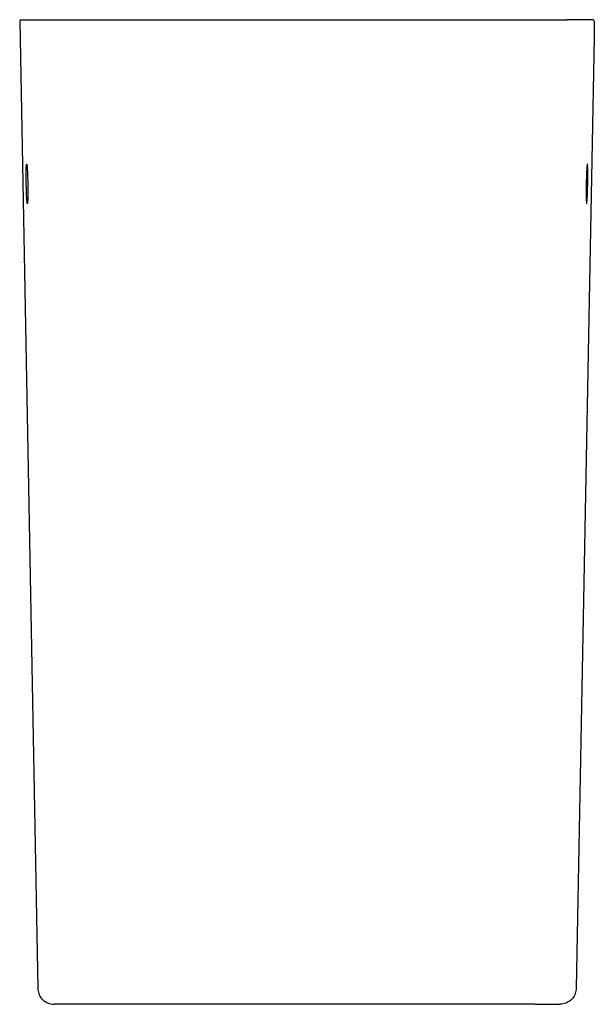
# Model space of a CAD drawing. Header units: millimetres. Extents: x 3914.933 to 3915.108, y 2140.991 to 2141.291.
import ezdxf

# ---------------------------------------------------------------- set-up
doc = ezdxf.new("R2010")
doc.units = ezdxf.units.MM
doc.layers.add('SANINDUSA', color=3, linetype='Continuous')

msp = doc.modelspace()

# ---------------------------------------------------------------- linework, layer by layer
at = {"layer": 'SANINDUSA'}
for p, q in [((3914.933206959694, 2141.290904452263), (3914.938712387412, 2140.99632043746)), ((3914.933706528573, 2141.291413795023), (3914.941405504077, 2141.291413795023)), ((3915.1079713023, 2141.291413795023), (3915.100272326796, 2141.291413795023)), ((3914.951271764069, 2140.991413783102), (3914.943714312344, 2140.991413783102)), ((3915.090406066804, 2140.991413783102), (3915.097963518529, 2140.991413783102))]:
    msp.add_line(p, q, dxfattribs=at)
at = {"layer": 'SANINDUSA', "flags": 128}
msp.add_lwpolyline([(3915.108470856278, 2141.290904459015), (3915.108452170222, 2141.28990463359), (3915.108377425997, 2141.285905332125), (3915.10807845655, 2141.269908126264), (3915.10688258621, 2141.205919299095), (3915.102965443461, 2140.99632043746)], dxfattribs=at)
at = {"layer": 'SANINDUSA'}
for centre, radius, start, end in [((3914.933706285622, 2141.290914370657), 0.0004994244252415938, 89.9722837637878, 181.137948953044), ((3915.107971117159, 2141.290913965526), 0.0004998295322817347, 358.9101968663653, 89.97877715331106)]:
    msp.add_arc(centre, radius, start, end, dxfattribs=at)
for points, knots in [([(3914.941405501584, 2141.291413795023), (3914.941600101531, 2141.291413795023), (3914.942281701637, 2141.291413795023), (3914.944004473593, 2141.291413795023), (3914.944696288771, 2141.291413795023), (3914.945913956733, 2141.291413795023), (3914.946349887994, 2141.291413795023), (3914.94728309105, 2141.291413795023), (3914.947777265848, 2141.291413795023), (3914.950377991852, 2141.291413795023), (3914.952875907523, 2141.291413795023), (3914.957239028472, 2141.291413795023), (3914.958796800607, 2141.291413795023), (3914.96129385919, 2141.291413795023), (3914.962148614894, 2141.291413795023), (3914.963895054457, 2141.291413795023), (3914.964787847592, 2141.291413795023), (3914.969348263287, 2141.291413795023), (3914.973302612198, 2141.291413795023), (3914.978632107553, 2141.291413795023), (3914.979717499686, 2141.291413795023), (3914.981928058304, 2141.291413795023), (3914.983048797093, 2141.291413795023), (3914.986436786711, 2141.291413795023), (3914.988737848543, 2141.291413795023), (3914.995765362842, 2141.291413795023), (3915.000614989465, 2141.291413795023), (3915.006890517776, 2141.291413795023), (3915.008153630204, 2141.291413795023), (3915.010681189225, 2141.291413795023), (3915.011947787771, 2141.291413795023), (3915.015756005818, 2141.291413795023), (3915.01830618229, 2141.291413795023), (3915.02342862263, 2141.291413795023), (3915.025980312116, 2141.291413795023), (3915.029793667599, 2141.291413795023), (3915.031062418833, 2141.291413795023), (3915.033595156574, 2141.291413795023), (3915.034856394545, 2141.291413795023), (3915.041103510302, 2141.291413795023), (3915.045946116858, 2141.291413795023), (3915.052981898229, 2141.291413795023), (3915.055288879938, 2141.291413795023), (3915.058690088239, 2141.291413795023), (3915.059811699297, 2141.291413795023), (3915.062011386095, 2141.291413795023), (3915.063092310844, 2141.291413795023), (3915.068403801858, 2141.291413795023), (3915.072357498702, 2141.291413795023), (3915.076927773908, 2141.291413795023), (3915.077823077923, 2141.291413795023), (3915.079575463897, 2141.291413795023), (3915.080431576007, 2141.291413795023), (3915.082914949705, 2141.291413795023), (3915.084466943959, 2141.291413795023), (3915.088819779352, 2141.291413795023), (3915.091320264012, 2141.291413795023), (3915.093927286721, 2141.291413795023), (3915.094422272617, 2141.291413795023), (3915.095348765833, 2141.291413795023), (3915.095781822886, 2141.291413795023), (3915.096992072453, 2141.291413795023), (3915.097680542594, 2141.291413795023), (3915.099396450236, 2141.291413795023), (3915.100077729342, 2141.291413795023), (3915.100272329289, 2141.291413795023)], [0, 0, 0, 0, 0.06250000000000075, 0.06250000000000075, 0.09375000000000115, 0.09375000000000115, 0.1093750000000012, 0.1093750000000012, 0.1250000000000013, 0.1250000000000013, 0.1875000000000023, 0.1875000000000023, 0.2187500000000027, 0.2187500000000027, 0.2343750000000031, 0.2343750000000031, 0.2500000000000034, 0.2500000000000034, 0.3125000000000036, 0.3125000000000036, 0.3281250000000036, 0.3281250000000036, 0.3437500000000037, 0.3437500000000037, 0.3750000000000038, 0.3750000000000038, 0.4375000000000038, 0.4375000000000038, 0.4531250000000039, 0.4531250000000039, 0.468750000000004, 0.468750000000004, 0.500000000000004, 0.500000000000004, 0.5312500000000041, 0.5312500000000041, 0.5468750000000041, 0.5468750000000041, 0.5625000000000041, 0.5625000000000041, 0.625000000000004, 0.625000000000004, 0.6562500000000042, 0.6562500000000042, 0.6718750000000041, 0.6718750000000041, 0.6875000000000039, 0.6875000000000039, 0.7500000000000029, 0.7500000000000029, 0.7656250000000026, 0.7656250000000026, 0.7812500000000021, 0.7812500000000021, 0.8125000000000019, 0.8125000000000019, 0.8750000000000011, 0.8750000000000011, 0.890625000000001, 0.890625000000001, 0.9062500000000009, 0.9062500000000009, 0.9375000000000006, 0.9375000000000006, 1, 1, 1, 1]), ([(3914.935216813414, 2141.241417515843), (3914.935207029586, 2141.242078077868), (3914.935187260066, 2141.243412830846), (3914.93519269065, 2141.245203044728), (3914.93522496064, 2141.246561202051), (3914.935280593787, 2141.247376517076), (3914.935330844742, 2141.247359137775), (3914.935355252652, 2141.247350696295)], [0, 0, 0, 0, 0.198996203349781, 0.40209816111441, 0.6051794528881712, 0.8082276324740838, 1, 1, 1, 1]), ([(3914.935355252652, 2141.247350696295), (3914.935356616, 2141.247353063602), (3914.935382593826, 2141.247398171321), (3914.935443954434, 2141.246852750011), (3914.935528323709, 2141.245721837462), (3914.935604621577, 2141.244028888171), (3914.935655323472, 2141.242301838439), (3914.935688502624, 2141.240526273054), (3914.935702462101, 2141.238795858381), (3914.935689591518, 2141.237095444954), (3914.935647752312, 2141.235953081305), (3914.935606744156, 2141.235399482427), (3914.935578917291, 2141.2354415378), (3914.935577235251, 2141.235444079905)], [0, 0, 0, 0, 0.006331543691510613, 0.1206440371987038, 0.23496040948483, 0.3492912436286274, 0.4636417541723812, 0.5352313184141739, 0.6495945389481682, 0.763958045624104, 0.8783109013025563, 0.9926443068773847, 1, 1, 1, 1]), ([(3915.106321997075, 2141.247351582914), (3915.106320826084, 2141.247353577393), (3915.106294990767, 2141.247397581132), (3915.106233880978, 2141.246852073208), (3915.106149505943, 2141.245722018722), (3915.106073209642, 2141.244028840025), (3915.106022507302, 2141.242301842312), (3915.105989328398, 2141.240526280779), (3915.105975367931, 2141.238795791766), (3915.105988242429, 2141.237095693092), (3915.106030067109, 2141.235952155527), (3915.106071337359, 2141.235398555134), (3915.10609950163, 2141.235442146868), (3915.106101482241, 2141.235445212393)], [0, 0, 0, 0, 0.005425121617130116, 0.1196932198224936, 0.2339651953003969, 0.3482516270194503, 0.4625577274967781, 0.5341194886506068, 0.648438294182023, 0.7627573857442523, 0.8770658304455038, 0.9913548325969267, 1, 1, 1, 1]), ([(3915.106461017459, 2141.241417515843), (3915.106470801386, 2141.242078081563), (3915.106490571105, 2141.24341284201), (3915.106485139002, 2141.245202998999), (3915.10645287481, 2141.246561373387), (3915.106397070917, 2141.247378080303), (3915.106346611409, 2141.247360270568), (3915.106321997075, 2141.247351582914)], [0, 0, 0, 0, 0.1986771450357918, 0.4014534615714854, 0.6042091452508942, 0.8069317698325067, 1, 1, 1, 1]), ([(3914.935577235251, 2141.235444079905), (3914.93555345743, 2141.235432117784), (3914.935504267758, 2141.235407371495), (3914.935418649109, 2141.236209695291), (3914.935335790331, 2141.237557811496), (3914.935262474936, 2141.239365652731), (3914.935232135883, 2141.240728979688), (3914.935216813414, 2141.241417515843)], [0, 0, 0, 0, 0.188779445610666, 0.3905319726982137, 0.592297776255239, 0.7940936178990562, 1, 1, 1, 1]), ([(3915.106101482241, 2141.235445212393), (3915.106124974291, 2141.235433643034), (3915.106173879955, 2141.235409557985), (3915.10625918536, 2141.236209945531), (3915.106342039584, 2141.237557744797), (3915.106415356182, 2141.239365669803), (3915.106445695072, 2141.240728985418), (3915.106461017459, 2141.241417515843)], [0, 0, 0, 0, 0.1869242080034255, 0.3891381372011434, 0.5913653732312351, 0.7936227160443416, 1, 1, 1, 1]), ([(3914.938712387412, 2140.99632043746), (3914.938778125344, 2140.995759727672), (3914.938909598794, 2140.994638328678), (3914.939799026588, 2140.993157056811), (3914.941088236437, 2140.992049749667), (3914.9424764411, 2140.99148891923), (3914.943375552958, 2140.99143434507), (3914.943714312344, 2140.991413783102)], [0, 0, 0, 0, 0.2171002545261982, 0.4341925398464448, 0.6513478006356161, 0.8686379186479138, 1, 1, 1, 1]), ([(3915.102965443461, 2140.99632043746), (3915.102899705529, 2140.995759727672), (3915.102768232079, 2140.994638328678), (3915.101878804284, 2140.993157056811), (3915.100589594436, 2140.992049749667), (3915.099201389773, 2140.99148891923), (3915.098302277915, 2140.99143434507), (3915.097963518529, 2140.991413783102)], [0, 0, 0, 0, 0.2171002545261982, 0.4341925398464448, 0.6513478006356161, 0.8686379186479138, 1, 1, 1, 1]), ([(3915.090406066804, 2140.991413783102), (3915.090196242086, 2140.991413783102), (3915.089775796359, 2140.991413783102), (3915.087838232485, 2140.991413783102), (3915.085063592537, 2140.991413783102), (3915.081454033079, 2140.991413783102), (3915.077198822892, 2140.991413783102), (3915.072237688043, 2140.991413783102), (3915.066612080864, 2140.991413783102), (3915.060416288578, 2140.991413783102), (3915.053725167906, 2140.991413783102), (3915.046608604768, 2140.991413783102), (3915.039171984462, 2140.991413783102), (3915.031504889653, 2140.991413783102), (3915.023699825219, 2140.991413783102), (3915.015860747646, 2140.991413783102), (3915.008082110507, 2140.991413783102), (3915.000468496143, 2140.991413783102), (3914.993110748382, 2140.991413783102), (3914.986097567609, 2140.991413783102), (3914.979533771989, 2140.991413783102), (3914.97348688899, 2140.991413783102), (3914.968029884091, 2140.991413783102), (3914.963255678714, 2140.991413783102), (3914.959202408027, 2140.991413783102), (3914.955913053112, 2140.991413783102), (3914.953480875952, 2140.991413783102), (3914.951825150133, 2140.991413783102), (3914.951456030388, 2140.991413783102), (3914.951271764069, 2140.991413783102)], [0, 0, 0, 0, 0.03991930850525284, 0.07999011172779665, 0.1199093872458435, 0.1565409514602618, 0.1932893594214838, 0.2299208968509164, 0.2665524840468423, 0.3033008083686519, 0.3399323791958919, 0.3765639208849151, 0.4133122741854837, 0.4499438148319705, 0.4865753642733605, 0.5233237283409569, 0.5599552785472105, 0.5965868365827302, 0.6333351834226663, 0.6699667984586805, 0.7065983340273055, 0.7433467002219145, 0.7799782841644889, 0.8166098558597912, 0.8533582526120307, 0.8899898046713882, 0.9266209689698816, 0.9633688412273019, 1, 1, 1, 1])]:
    msp.add_open_spline(points, degree=3, knots=knots, dxfattribs=at)

doc.saveas('drawing.dxf')
